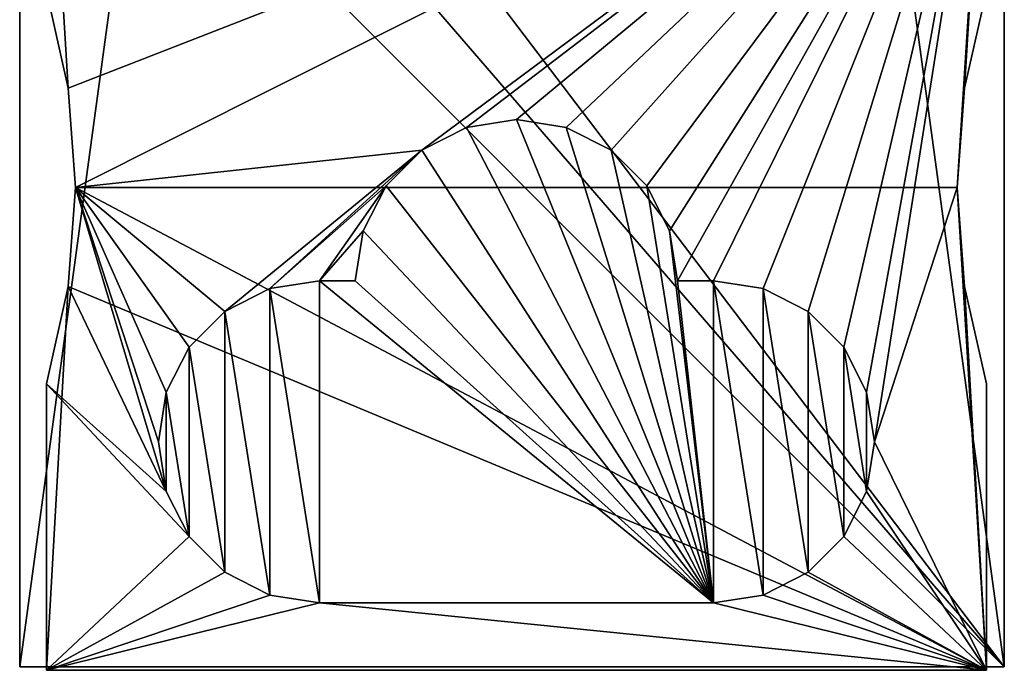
# Model space of a CAD drawing. Header units: millimetres. Extents: x -11.1 to 10.9, y 0.4 to 90.2.
# Tile 1 of 13: x -11.1 to 10.9, y 0.4 to 15. Entities that reach past the tile are written whole.
import ezdxf

# ---------------------------------------------------------------- set-up
doc = ezdxf.new("R2010")
doc.units = ezdxf.units.MM
doc.header["$LTSCALE"] = 25.4
doc.layers.get('0').update_dxf_attribs({"true_color": 0xff5454})

# ---------------------------------------------------------------- blocks, each defined once
blk = doc.blocks.new('LVM-48V-150W-INSIDE-POWER-SUPPLY-10161.STL#1')
at = {"color": 18, "true_color": 0x000000}
mesh = blk.add_polyface(dxfattribs=at)
corners = [(7.876, 25.501, -299), (-8.124, 22.501, -299), (-8.124, 25.501, -299), (-11.124, 0.501, -299), (-11.124, 22.501, -299), (10.876, 0.501, -299), (7.876, 22.501, -299), (10.876, 22.501, -299)]
mesh.append_faces([[corners[k] for k in face] for face in [(0, 1, 2), (1, 3, 4), (5, 6, 7)]], dxfattribs={"vtx0": -1, "color": 18})
mesh.append_faces([[corners[k] for k in face] for face in [(3, 1, 5), (6, 1, 0)]], dxfattribs={"vtx0": -1, "vtx1": -1, "color": 18})
mesh.append_faces([[corners[k] for k in face] for face in [(5, 1, 6)]], dxfattribs={"vtx0": -1, "vtx1": -1, "vtx2": -1, "color": 18})
mesh = blk.add_polyface(dxfattribs=at)
corners = [(10.876, 0.501, 5), (-11.124, 22.501, 5), (-11.124, 0.501, 5), (-8.124, 22.501, 5), (-8.124, 25.501, 5), (7.876, 22.501, 5), (10.876, 22.501, 5), (7.876, 25.501, 5)]
mesh.append_faces([[corners[k] for k in face] for face in [(0, 1, 2), (5, 0, 6)]], dxfattribs={"vtx0": -1, "color": 18})
mesh.append_faces([[corners[k] for k in face] for face in [(1, 0, 3), (3, 0, 4)]], dxfattribs={"vtx0": -1, "vtx1": -1, "color": 18})
mesh.append_faces([[corners[k] for k in face] for face in [(4, 0, 5)]], dxfattribs={"vtx0": -1, "vtx1": -1, "vtx2": -1, "color": 18})
mesh.append_faces([[corners[k] for k in face] for face in [(7, 4, 5)]], dxfattribs={"vtx1": -1, "color": 18})
mesh = blk.add_polyface(dxfattribs=at)
corners = [(-11.124, 22.501, 5), (-11.124, 0.501, -299), (-11.124, 0.501, 5), (-11.124, 22.501, -299)]
mesh.append_faces([[corners[k] for k in face] for face in [(0, 1, 2), (1, 0, 3)]], dxfattribs={"vtx0": -1, "color": 18})
mesh = blk.add_polyface(dxfattribs=at)
corners = [(10.876, 22.501, -299), (10.876, 0.501, 5), (10.876, 0.501, -299), (10.876, 22.501, 5)]
mesh.append_faces([[corners[k] for k in face] for face in [(0, 1, 2), (1, 0, 3)]], dxfattribs={"vtx0": -1, "color": 18})
mesh = blk.add_polyface(dxfattribs=at)
corners = [(10.475, 21.423, -313.999), (-10.525, 15.598, -313.999), (-10.525, 21.423, -313.999), (-10.039, 13.429, -313.999), (-9.875, 11.211, -313.999), (9.826, 11.211, -313.999), (9.989, 13.429, -313.999), (10.475, 15.598, -313.999), (-10.039, 8.994, -313.999), (-10.525, 0.423, -313.999), (-10.525, 6.824, -313.999), (10.475, 0.423, -313.999), (9.989, 8.994, -313.999), (10.475, 6.824, -313.999)]
mesh.append_faces([[corners[k] for k in face] for face in [(0, 1, 2), (6, 0, 7), (8, 9, 10), (11, 12, 13)]], dxfattribs={"vtx0": -1, "color": 18})
mesh.append_faces([[corners[k] for k in face] for face in [(1, 0, 3), (3, 0, 4), (5, 0, 6), (9, 8, 11)]], dxfattribs={"vtx0": -1, "vtx1": -1, "color": 18})
mesh.append_faces([[corners[k] for k in face] for face in [(4, 0, 5), (11, 4, 5)]], dxfattribs={"vtx0": -1, "vtx1": -1, "vtx2": -1, "color": 18})
mesh.append_faces([[corners[k] for k in face] for face in [(11, 8, 4), (11, 5, 12)]], dxfattribs={"vtx0": -1, "vtx2": -1, "color": 18})
mesh = blk.add_polyface(dxfattribs=at)
corners = [(-10.525, 0.423, -300.999), (-7.337, 3.411, -300.999), (-10.525, 6.824, -300.999), (-6.541, 2.615, -300.999), (-5.537, 2.103, -300.999), (-4.425, 1.927, -300.999), (10.475, 0.423, -300.999), (-7.849, 4.415, -300.999), (-10.039, 8.994, -300.999), (-9.875, 11.211, -300.999), (-8.025, 5.527, -300.999), (4.375, 1.927, -300.999), (5.488, 2.103, -300.999), (6.491, 2.615, -300.999), (7.288, 3.411, -300.999), (7.799, 4.415, -300.999), (7.975, 5.527, -300.999), (9.826, 11.211, -300.999), (9.989, 8.994, -300.999), (10.475, 6.824, -300.999), (-10.039, 13.429, -300.999), (-10.525, 21.423, -300.999), (-10.525, 15.598, -300.999), (10.475, 21.423, -300.999), (-2.141, 12.04, -300.999), (-6.541, 8.44, -300.999), (-7.337, 7.643, -300.999), (-7.849, 6.64, -300.999), (-5.537, 8.951, -300.999), (-2.937, 11.243, -300.999), (-4.425, 9.127, -300.999), (-3.449, 10.24, -300.999), (-3.625, 9.127, -300.999), (-1.137, 12.551, -300.999), (-0.025, 12.727, -300.999), (1.088, 12.551, -300.999), (2.091, 12.04, -300.999), (2.888, 11.243, -300.999), (3.399, 10.24, -300.999), (3.575, 9.127, -300.999), (4.375, 9.127, -300.999), (5.488, 8.951, -300.999), (6.491, 8.44, -300.999), (7.288, 7.643, -300.999), (7.799, 6.64, -300.999), (9.989, 13.429, -300.999), (10.475, 15.598, -300.999)]
mesh.append_faces([[corners[k] for k in face] for face in [(18, 6, 19), (20, 21, 22), (31, 30, 32), (23, 45, 46)]], dxfattribs={"vtx0": -1, "color": 18})
mesh.append_faces([[corners[k] for k in face] for face in [(0, 1, 2), (1, 0, 3), (3, 0, 4), (4, 0, 5), (2, 7, 8), (8, 7, 9), (5, 6, 11), (11, 6, 12), (12, 6, 13), (13, 6, 14), (14, 6, 15), (15, 6, 16), (17, 6, 18), (21, 20, 23), (25, 9, 26), (26, 9, 27), (27, 9, 10), (24, 28, 29), (29, 30, 31)]], dxfattribs={"vtx0": -1, "vtx1": -1, "color": 18})
mesh.append_faces([[corners[k] for k in face] for face in [(16, 6, 17), (23, 9, 24), (24, 9, 25), (23, 16, 17)]], dxfattribs={"vtx0": -1, "vtx1": -1, "vtx2": -1, "color": 18})
mesh.append_faces([[corners[k] for k in face] for face in [(5, 0, 6), (2, 1, 7), (9, 7, 10), (23, 20, 9), (24, 25, 28), (29, 28, 30), (23, 24, 33), (23, 33, 34), (23, 34, 35), (23, 35, 36), (23, 36, 37), (23, 37, 38), (23, 38, 39), (23, 39, 40), (23, 40, 41), (23, 41, 42), (23, 42, 43), (23, 43, 44), (23, 44, 16), (23, 17, 45)]], dxfattribs={"vtx0": -1, "vtx2": -1, "color": 18})
mesh = blk.add_polyface(dxfattribs=at)
corners = [(-10.525, 15.598, -300.999), (-10.039, 13.429, -313.999), (-10.039, 13.429, -300.999), (-10.525, 15.598, -313.999)]
mesh.append_faces([[corners[k] for k in face] for face in [(0, 1, 2), (1, 0, 3)]], dxfattribs={"vtx0": -1, "color": 18})
mesh = blk.add_polyface(dxfattribs=at)
corners = [(10.475, 15.598, -313.999), (9.989, 13.429, -300.999), (9.989, 13.429, -313.999), (10.475, 15.598, -300.999)]
mesh.append_faces([[corners[k] for k in face] for face in [(0, 1, 2), (1, 0, 3)]], dxfattribs={"vtx0": -1, "color": 18})
mesh = blk.add_polyface(dxfattribs=at)
corners = [(-10.039, 13.429, -300.999), (-9.875, 11.211, -313.999), (-9.875, 11.211, -300.999), (-10.039, 13.429, -313.999)]
mesh.append_faces([[corners[k] for k in face] for face in [(0, 1, 2), (1, 0, 3)]], dxfattribs={"vtx0": -1, "color": 18})
mesh = blk.add_polyface(dxfattribs=at)
corners = [(9.989, 13.429, -313.999), (9.826, 11.211, -300.999), (9.826, 11.211, -313.999), (9.989, 13.429, -300.999)]
mesh.append_faces([[corners[k] for k in face] for face in [(0, 1, 2), (1, 0, 3)]], dxfattribs={"vtx0": -1, "color": 18})
mesh = blk.add_polyface(dxfattribs=at)
corners = [(-7.849, 4.415, -289.999), (-7.849, 6.64, -289.999), (-8.025, 5.527, -289.999), (-7.337, 3.411, -289.999), (-7.337, 7.643, -289.999), (-6.541, 2.615, -289.999), (-6.541, 8.44, -289.999), (-5.537, 2.103, -289.999), (-5.537, 8.951, -289.999), (-4.425, 1.927, -289.999), (-4.425, 9.127, -289.999), (4.375, 1.927, -289.999), (-3.625, 9.127, -289.999), (-3.449, 10.24, -289.999), (-2.937, 11.243, -289.999), (-2.141, 12.04, -289.999), (-1.137, 12.551, -289.999), (-0.025, 12.727, -289.999), (1.088, 12.551, -289.999), (2.091, 12.04, -289.999), (2.888, 11.243, -289.999), (3.399, 10.24, -289.999), (3.575, 9.127, -289.999), (4.375, 9.127, -289.999), (5.488, 2.103, -289.999), (5.488, 8.951, -289.999), (6.491, 2.615, -289.999), (6.491, 8.44, -289.999), (7.288, 3.411, -289.999), (7.288, 7.643, -289.999), (7.799, 4.415, -289.999), (7.799, 6.64, -289.999), (7.975, 5.527, -289.999)]
mesh.append_faces([[corners[k] for k in face] for face in [(0, 1, 2), (31, 30, 32)]], dxfattribs={"vtx0": -1, "color": 18})
mesh.append_faces([[corners[k] for k in face] for face in [(1, 3, 4), (4, 5, 6), (6, 7, 8), (8, 9, 10), (10, 11, 12), (12, 11, 13), (13, 11, 14), (14, 11, 15), (15, 11, 16), (16, 11, 17), (17, 11, 18), (18, 11, 19), (19, 11, 20), (20, 11, 21), (21, 11, 22), (22, 11, 23), (23, 24, 25), (25, 26, 27), (27, 28, 29), (29, 30, 31)]], dxfattribs={"vtx0": -1, "vtx1": -1, "color": 18})
mesh.append_faces([[corners[k] for k in face] for face in [(1, 0, 3), (4, 3, 5), (6, 5, 7), (8, 7, 9), (10, 9, 11), (23, 11, 24), (25, 24, 26), (27, 26, 28), (29, 28, 30)]], dxfattribs={"vtx0": -1, "vtx2": -1, "color": 18})
mesh = blk.add_polyface(dxfattribs=at)
corners = [(-2.141, 12.04, -289.999), (-1.137, 12.551, -300.999), (-2.141, 12.04, -300.999), (-1.137, 12.551, -289.999)]
mesh.append_faces([[corners[k] for k in face] for face in [(0, 1, 2), (1, 0, 3)]], dxfattribs={"vtx0": -1, "color": 18})
mesh = blk.add_polyface(dxfattribs=at)
corners = [(-1.137, 12.551, -289.999), (-0.025, 12.727, -300.999), (-1.137, 12.551, -300.999), (-0.025, 12.727, -289.999)]
mesh.append_faces([[corners[k] for k in face] for face in [(0, 1, 2), (1, 0, 3)]], dxfattribs={"vtx0": -1, "color": 18})
mesh = blk.add_polyface(dxfattribs=at)
corners = [(-0.025, 12.727, -289.999), (1.088, 12.551, -300.999), (-0.025, 12.727, -300.999), (1.088, 12.551, -289.999)]
mesh.append_faces([[corners[k] for k in face] for face in [(0, 1, 2), (1, 0, 3)]], dxfattribs={"vtx0": -1, "color": 18})
mesh = blk.add_polyface(dxfattribs=at)
corners = [(1.088, 12.551, -289.999), (2.091, 12.04, -300.999), (1.088, 12.551, -300.999), (2.091, 12.04, -289.999)]
mesh.append_faces([[corners[k] for k in face] for face in [(0, 1, 2), (1, 0, 3)]], dxfattribs={"vtx0": -1, "color": 18})
mesh = blk.add_polyface(dxfattribs=at)
corners = [(-2.937, 11.243, -289.999), (-2.141, 12.04, -300.999), (-2.937, 11.243, -300.999), (-2.141, 12.04, -289.999)]
mesh.append_faces([[corners[k] for k in face] for face in [(0, 1, 2), (1, 0, 3)]], dxfattribs={"vtx0": -1, "color": 18})
mesh = blk.add_polyface(dxfattribs=at)
corners = [(2.091, 12.04, -300.999), (2.888, 11.243, -289.999), (2.888, 11.243, -300.999), (2.091, 12.04, -289.999)]
mesh.append_faces([[corners[k] for k in face] for face in [(0, 1, 2), (1, 0, 3)]], dxfattribs={"vtx0": -1, "color": 18})
mesh = blk.add_polyface(dxfattribs=at)
corners = [(-2.937, 11.243, -289.999), (-3.449, 10.24, -300.999), (-3.449, 10.24, -289.999), (-2.937, 11.243, -300.999)]
mesh.append_faces([[corners[k] for k in face] for face in [(0, 1, 2), (1, 0, 3)]], dxfattribs={"vtx0": -1, "color": 18})
mesh = blk.add_polyface(dxfattribs=at)
corners = [(2.888, 11.243, -300.999), (3.399, 10.24, -289.999), (3.399, 10.24, -300.999), (2.888, 11.243, -289.999)]
mesh.append_faces([[corners[k] for k in face] for face in [(0, 1, 2), (1, 0, 3)]], dxfattribs={"vtx0": -1, "color": 18})
mesh = blk.add_polyface(dxfattribs=at)
corners = [(-9.875, 11.211, -300.999), (-10.039, 8.994, -313.999), (-10.039, 8.994, -300.999), (-9.875, 11.211, -313.999)]
mesh.append_faces([[corners[k] for k in face] for face in [(0, 1, 2), (1, 0, 3)]], dxfattribs={"vtx0": -1, "color": 18})
mesh = blk.add_polyface(dxfattribs=at)
corners = [(9.826, 11.211, -313.999), (9.989, 8.994, -300.999), (9.989, 8.994, -313.999), (9.826, 11.211, -300.999)]
mesh.append_faces([[corners[k] for k in face] for face in [(0, 1, 2), (1, 0, 3)]], dxfattribs={"vtx0": -1, "color": 18})
mesh = blk.add_polyface(dxfattribs=at)
corners = [(-3.449, 10.24, -289.999), (-3.625, 9.127, -300.999), (-3.625, 9.127, -289.999), (-3.449, 10.24, -300.999)]
mesh.append_faces([[corners[k] for k in face] for face in [(0, 1, 2), (1, 0, 3)]], dxfattribs={"vtx0": -1, "color": 18})
mesh = blk.add_polyface(dxfattribs=at)
corners = [(3.399, 10.24, -300.999), (3.575, 9.127, -289.999), (3.575, 9.127, -300.999), (3.399, 10.24, -289.999)]
mesh.append_faces([[corners[k] for k in face] for face in [(0, 1, 2), (1, 0, 3)]], dxfattribs={"vtx0": -1, "color": 18})
mesh = blk.add_polyface(dxfattribs=at)
corners = [(-5.537, 8.951, -289.999), (-4.425, 9.127, -300.999), (-5.537, 8.951, -300.999), (-4.425, 9.127, -289.999)]
mesh.append_faces([[corners[k] for k in face] for face in [(0, 1, 2), (1, 0, 3)]], dxfattribs={"vtx0": -1, "color": 18})
mesh = blk.add_polyface(dxfattribs=at)
corners = [(-4.425, 9.127, -289.999), (-3.625, 9.127, -300.999), (-4.425, 9.127, -300.999), (-3.625, 9.127, -289.999)]
mesh.append_faces([[corners[k] for k in face] for face in [(0, 1, 2), (1, 0, 3)]], dxfattribs={"vtx0": -1, "color": 18})
mesh = blk.add_polyface(dxfattribs=at)
corners = [(3.575, 9.127, -289.999), (4.375, 9.127, -300.999), (3.575, 9.127, -300.999), (4.375, 9.127, -289.999)]
mesh.append_faces([[corners[k] for k in face] for face in [(0, 1, 2), (1, 0, 3)]], dxfattribs={"vtx0": -1, "color": 18})
mesh = blk.add_polyface(dxfattribs=at)
corners = [(4.375, 9.127, -289.999), (5.488, 8.951, -300.999), (4.375, 9.127, -300.999), (5.488, 8.951, -289.999)]
mesh.append_faces([[corners[k] for k in face] for face in [(0, 1, 2), (1, 0, 3)]], dxfattribs={"vtx0": -1, "color": 18})
mesh = blk.add_polyface(dxfattribs=at)
corners = [(-10.039, 8.994, -300.999), (-10.525, 6.824, -313.999), (-10.525, 6.824, -300.999), (-10.039, 8.994, -313.999)]
mesh.append_faces([[corners[k] for k in face] for face in [(0, 1, 2), (1, 0, 3)]], dxfattribs={"vtx0": -1, "color": 18})
mesh = blk.add_polyface(dxfattribs=at)
corners = [(-6.541, 8.44, -289.999), (-5.537, 8.951, -300.999), (-6.541, 8.44, -300.999), (-5.537, 8.951, -289.999)]
mesh.append_faces([[corners[k] for k in face] for face in [(0, 1, 2), (1, 0, 3)]], dxfattribs={"vtx0": -1, "color": 18})
mesh = blk.add_polyface(dxfattribs=at)
corners = [(5.488, 8.951, -289.999), (6.491, 8.44, -300.999), (5.488, 8.951, -300.999), (6.491, 8.44, -289.999)]
mesh.append_faces([[corners[k] for k in face] for face in [(0, 1, 2), (1, 0, 3)]], dxfattribs={"vtx0": -1, "color": 18})
mesh = blk.add_polyface(dxfattribs=at)
corners = [(9.989, 8.994, -313.999), (10.475, 6.824, -300.999), (10.475, 6.824, -313.999), (9.989, 8.994, -300.999)]
mesh.append_faces([[corners[k] for k in face] for face in [(0, 1, 2), (1, 0, 3)]], dxfattribs={"vtx0": -1, "color": 18})
mesh = blk.add_polyface(dxfattribs=at)
corners = [(-7.337, 7.643, -289.999), (-6.541, 8.44, -300.999), (-7.337, 7.643, -300.999), (-6.541, 8.44, -289.999)]
mesh.append_faces([[corners[k] for k in face] for face in [(0, 1, 2), (1, 0, 3)]], dxfattribs={"vtx0": -1, "color": 18})
mesh = blk.add_polyface(dxfattribs=at)
corners = [(6.491, 8.44, -289.999), (7.288, 7.643, -300.999), (6.491, 8.44, -300.999), (7.288, 7.643, -289.999)]
mesh.append_faces([[corners[k] for k in face] for face in [(0, 1, 2), (1, 0, 3)]], dxfattribs={"vtx0": -1, "color": 18})
mesh = blk.add_polyface(dxfattribs=at)
corners = [(-7.337, 7.643, -289.999), (-7.849, 6.64, -300.999), (-7.849, 6.64, -289.999), (-7.337, 7.643, -300.999)]
mesh.append_faces([[corners[k] for k in face] for face in [(0, 1, 2), (1, 0, 3)]], dxfattribs={"vtx0": -1, "color": 18})
mesh = blk.add_polyface(dxfattribs=at)
corners = [(7.288, 7.643, -300.999), (7.799, 6.64, -289.999), (7.799, 6.64, -300.999), (7.288, 7.643, -289.999)]
mesh.append_faces([[corners[k] for k in face] for face in [(0, 1, 2), (1, 0, 3)]], dxfattribs={"vtx0": -1, "color": 18})
mesh = blk.add_polyface(dxfattribs=at)
corners = [(-10.525, 6.824, -300.999), (-10.525, 0.423, -313.999), (-10.525, 0.423, -300.999), (-10.525, 6.824, -313.999)]
mesh.append_faces([[corners[k] for k in face] for face in [(0, 1, 2), (1, 0, 3)]], dxfattribs={"vtx0": -1, "color": 18})
mesh = blk.add_polyface(dxfattribs=at)
corners = [(10.475, 6.824, -313.999), (10.475, 0.423, -300.999), (10.475, 0.423, -313.999), (10.475, 6.824, -300.999)]
mesh.append_faces([[corners[k] for k in face] for face in [(0, 1, 2), (1, 0, 3)]], dxfattribs={"vtx0": -1, "color": 18})
mesh = blk.add_polyface(dxfattribs=at)
corners = [(-7.849, 6.64, -289.999), (-8.025, 5.527, -300.999), (-8.025, 5.527, -289.999), (-7.849, 6.64, -300.999)]
mesh.append_faces([[corners[k] for k in face] for face in [(0, 1, 2), (1, 0, 3)]], dxfattribs={"vtx0": -1, "color": 18})
mesh = blk.add_polyface(dxfattribs=at)
corners = [(7.799, 6.64, -300.999), (7.975, 5.527, -289.999), (7.975, 5.527, -300.999), (7.799, 6.64, -289.999)]
mesh.append_faces([[corners[k] for k in face] for face in [(0, 1, 2), (1, 0, 3)]], dxfattribs={"vtx0": -1, "color": 18})
mesh = blk.add_polyface(dxfattribs=at)
corners = [(-8.025, 5.527, -289.999), (-7.849, 4.415, -300.999), (-7.849, 4.415, -289.999), (-8.025, 5.527, -300.999)]
mesh.append_faces([[corners[k] for k in face] for face in [(0, 1, 2), (1, 0, 3)]], dxfattribs={"vtx0": -1, "color": 18})
mesh = blk.add_polyface(dxfattribs=at)
corners = [(7.975, 5.527, -300.999), (7.799, 4.415, -289.999), (7.799, 4.415, -300.999), (7.975, 5.527, -289.999)]
mesh.append_faces([[corners[k] for k in face] for face in [(0, 1, 2), (1, 0, 3)]], dxfattribs={"vtx0": -1, "color": 18})
mesh = blk.add_polyface(dxfattribs=at)
corners = [(-7.849, 4.415, -289.999), (-7.337, 3.411, -300.999), (-7.337, 3.411, -289.999), (-7.849, 4.415, -300.999)]
mesh.append_faces([[corners[k] for k in face] for face in [(0, 1, 2), (1, 0, 3)]], dxfattribs={"vtx0": -1, "color": 18})
mesh = blk.add_polyface(dxfattribs=at)
corners = [(7.799, 4.415, -300.999), (7.288, 3.411, -289.999), (7.288, 3.411, -300.999), (7.799, 4.415, -289.999)]
mesh.append_faces([[corners[k] for k in face] for face in [(0, 1, 2), (1, 0, 3)]], dxfattribs={"vtx0": -1, "color": 18})
mesh = blk.add_polyface(dxfattribs=at)
corners = [(-6.541, 2.615, -289.999), (-7.337, 3.411, -300.999), (-6.541, 2.615, -300.999), (-7.337, 3.411, -289.999)]
mesh.append_faces([[corners[k] for k in face] for face in [(0, 1, 2), (1, 0, 3)]], dxfattribs={"vtx0": -1, "color": 18})
mesh = blk.add_polyface(dxfattribs=at)
corners = [(7.288, 3.411, -289.999), (6.491, 2.615, -300.999), (7.288, 3.411, -300.999), (6.491, 2.615, -289.999)]
mesh.append_faces([[corners[k] for k in face] for face in [(0, 1, 2), (1, 0, 3)]], dxfattribs={"vtx0": -1, "color": 18})
mesh = blk.add_polyface(dxfattribs=at)
corners = [(-5.537, 2.103, -289.999), (-6.541, 2.615, -300.999), (-5.537, 2.103, -300.999), (-6.541, 2.615, -289.999)]
mesh.append_faces([[corners[k] for k in face] for face in [(0, 1, 2), (1, 0, 3)]], dxfattribs={"vtx0": -1, "color": 18})
mesh = blk.add_polyface(dxfattribs=at)
corners = [(6.491, 2.615, -289.999), (5.488, 2.103, -300.999), (6.491, 2.615, -300.999), (5.488, 2.103, -289.999)]
mesh.append_faces([[corners[k] for k in face] for face in [(0, 1, 2), (1, 0, 3)]], dxfattribs={"vtx0": -1, "color": 18})
mesh = blk.add_polyface(dxfattribs=at)
corners = [(-4.425, 1.927, -289.999), (-5.537, 2.103, -300.999), (-4.425, 1.927, -300.999), (-5.537, 2.103, -289.999)]
mesh.append_faces([[corners[k] for k in face] for face in [(0, 1, 2), (1, 0, 3)]], dxfattribs={"vtx0": -1, "color": 18})
mesh = blk.add_polyface(dxfattribs=at)
corners = [(5.488, 2.103, -289.999), (4.375, 1.927, -300.999), (5.488, 2.103, -300.999), (4.375, 1.927, -289.999)]
mesh.append_faces([[corners[k] for k in face] for face in [(0, 1, 2), (1, 0, 3)]], dxfattribs={"vtx0": -1, "color": 18})
mesh = blk.add_polyface(dxfattribs=at)
corners = [(4.375, 1.927, -289.999), (-4.425, 1.927, -300.999), (4.375, 1.927, -300.999), (-4.425, 1.927, -289.999)]
mesh.append_faces([[corners[k] for k in face] for face in [(0, 1, 2), (1, 0, 3)]], dxfattribs={"vtx0": -1, "color": 18})
mesh = blk.add_polyface(dxfattribs=at)
corners = [(10.876, 0.501, 5), (-11.124, 0.501, -299), (10.876, 0.501, -299), (-11.124, 0.501, 5)]
mesh.append_faces([[corners[k] for k in face] for face in [(0, 1, 2), (1, 0, 3)]], dxfattribs={"vtx0": -1, "color": 18})
mesh = blk.add_polyface(dxfattribs=at)
corners = [(10.475, 0.423, -300.999), (-10.525, 0.423, -313.999), (10.475, 0.423, -313.999), (-10.525, 0.423, -300.999)]
mesh.append_faces([[corners[k] for k in face] for face in [(0, 1, 2), (1, 0, 3)]], dxfattribs={"vtx0": -1, "color": 18})

msp = doc.modelspace()

# ---------------------------------------------------------------- block references
at = {"color": 0}
msp.add_blockref('LVM-48V-150W-INSIDE-POWER-SUPPLY-10161.STL#1', (0, 0), dxfattribs=at)

doc.saveas('drawing.dxf')
